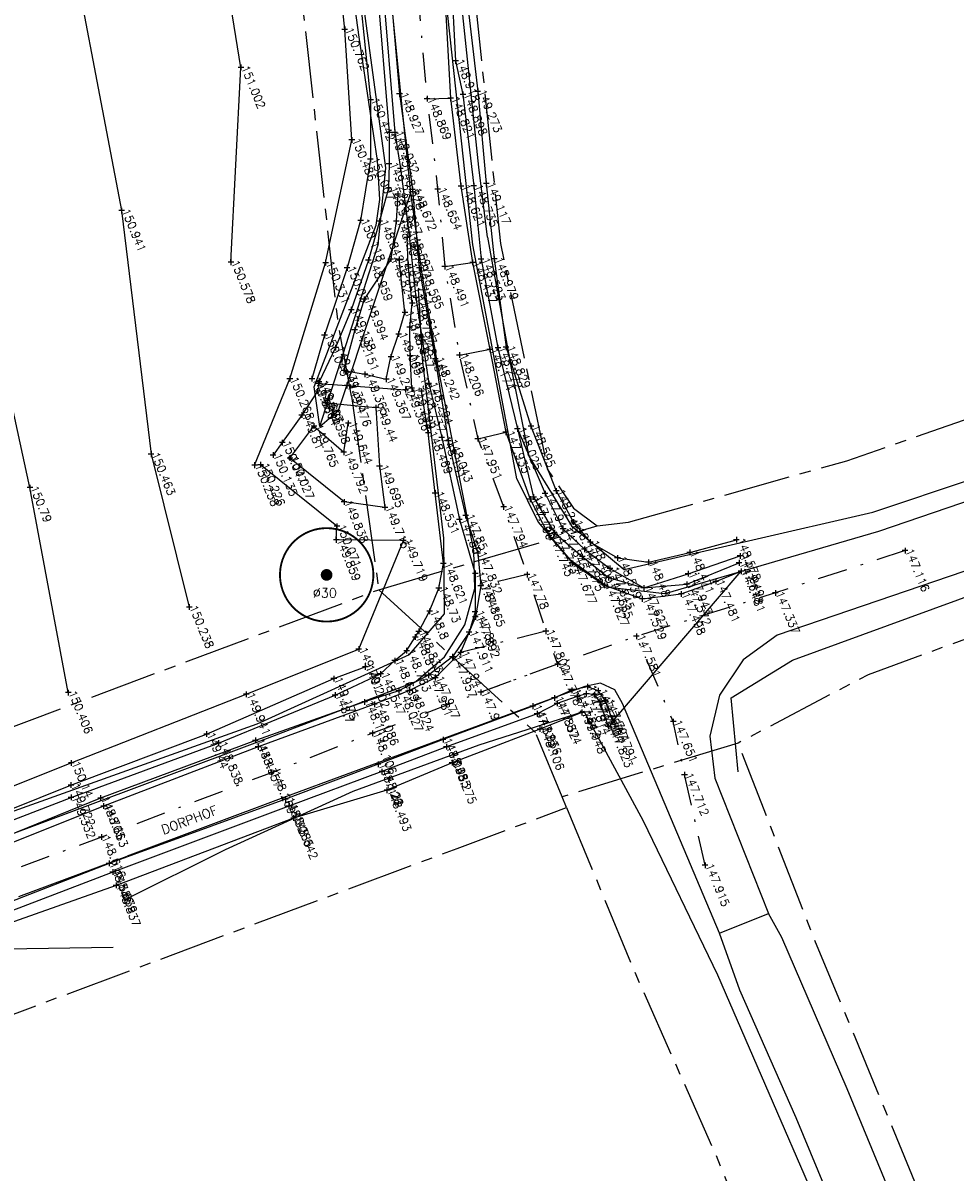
# Model space of a CAD drawing. Header units: metres. Extents: x 189938 to 192675, y 307646 to 311153.
# Tile 18 of 100: x 191693 to 191733, y 308941 to 308990. Entities that reach past the tile are written whole.
import ezdxf

# ---------------------------------------------------------------- set-up
doc = ezdxf.new("R2010")
doc.units = ezdxf.units.M
doc.linetypes.add('1-200 CENTER', pattern=[4.28625, 2.8575, -0.47625, 0.47625, -0.47625])
doc.linetypes.add('1-200 DASHDOT', pattern=[2.54, 1.27, -0.635, 0, -0.635])
for name, color, linetype in [('PH-BEST-BOOM-HANDHAVEN', 98, 'Continuous'), ('PH-BEST-BOOM-HANDHAVEN-DIAMETER', 7, 'Continuous'), ('PH-BEST-KADASTRALE-GRENS', 240, '1-200 CENTER'), ('PH-BEST-KANTVERHARDING', 252, 'Continuous'), ('PH-BEST-STAATNAAM', 7, 'Continuous'), ('PH-HULPLIJNEN-LPROF', 3, '1-200 DASHDOT'), ('PH-INM-DOORGANG', 6, '1-200 FENCELINE2'), ('PH-INM-HAAG', 94, '1-200 BLOKHAAG'), ('PH-INM-HOOGTE', 30, 'Continuous'), ('PH-INM-HOOGTE-AANDUIDING', 30, 'Continuous'), ('PH-INM-KANTLAAG', 8, 'Continuous'), ('PH-INM-KRUIN', 8, 'Continuous'), ('PH-INM-ONVERHARD', 8, 'Continuous'), ('PH-INM-RASTERHEKWERK HANDHaven', 6, '1-200 HEKWERK'), ('PH-INM-TEEN', 8, 'Continuous'), ('PH-INM-VLAKVERDICHTINGSLIJN', 8, 'Continuous'), ('PH-INM-WEGAS', 6, '1-200 DASHDOT')]:
    doc.layers.add(name, color=color, linetype=linetype)
doc.styles.add('ROMANS', font='romans.shx')
doc.linetypes.add('1-200 BLOKHAAG', pattern='A,0,-0.035,[1,Gras.shx,S=5,R=0,X=0,Y=0.0025],-0.475', length=0.51)
doc.linetypes.add('1-200 FENCELINE2', pattern='A,1.27,-0.508,[132,ltypeshp.shx,S=0.508,R=0,X=-0.508,Y=0],-0.508,5.08', length=7.366)
doc.linetypes.add('1-200 HEKWERK', pattern='A,1.5,-0.4,["X",ROMANS,S=0.24,R=0,X=-0.275,Y=-0.12],-0.05', length=1.95)

# ---------------------------------------------------------------- blocks, each defined once
blk = doc.blocks.new('*U50')
at = {"const_width": 0.08}
blk.add_lwpolyline([(1.293, 1.526, 24.202564), (1.526, 1.293, 0.041318)], format="xyb", close=True, dxfattribs=at)
at = {"linetype": 'Continuous', "const_width": 0.25}
blk.add_lwpolyline([(-0.125, 0, 1), (0.125, 0, 1)], format="xyb", close=True, dxfattribs=at)

msp = doc.modelspace()

# ---------------------------------------------------------------- linework, layer by layer
at = {"layer": 'PH-BEST-KADASTRALE-GRENS'}
for p, q in [((191707.139, 308974.289), (191708.303, 308966.019)), ((191708.303, 308966.019), (191717.646, 308968.747)), ((191717.646, 308968.747), (191718.985, 308968.904)), ((191708.303, 308966.019), (191715.014, 308959.914)), ((191716.147, 308957.17), (191715.014, 308959.914)), ((191723.678, 308959.464), (191716.147, 308957.17)), ((191716.338, 308956.708), (191716.147, 308957.17))]:
    msp.add_line(p, q, dxfattribs=at)
at = {"layer": 'PH-BEST-KADASTRALE-GRENS', "flags": 128}
for points in [[(191707.139, 308974.289), (191706.569, 308977.412), (191704.056, 309000)], [(191711.52, 309000), (191713.505, 308980.81), (191715.521, 308971.153), (191716.635, 308969.505), (191717.646, 308968.747)], [(191718.985, 308968.904), (191728.321, 308971.533), (191752.682, 308979.992), (191763.009, 308982.81), (191784.851, 308989.564), (191805.139, 308995.584), (191818.195, 309000)], [(191845.73, 309000), (191844.47, 308999.582), (191828.683, 308994.035), (191822.135, 308991.734), (191809.503, 308987.889), (191771.516, 308976.327), (191739.115, 308966.01), (191729.235, 308962.385), (191723.678, 308959.464)], [(191675.91, 308954.073), (191679.339, 308955.191), (191708.303, 308966.019)], [(191753.771, 308831.889), (191753.659, 308832.783), (191753.396, 308836.88), (191753.03, 308842.6), (191752.014, 308853.776), (191750.238, 308870.302), (191748.578, 308881.668), (191746.279, 308892.781), (191743.215, 308905.036), (191739.153, 308918.869), (191736.556, 308926.708), (191731.981, 308938.908), (191726.794, 308951.433), (191723.678, 308959.464)], [(191638.798, 308927.632), (191654.518, 308933.645), (191711.656, 308954.961), (191716.338, 308956.708)], [(191716.338, 308956.708), (191719.185, 308949.815), (191722.72, 308941.866), (191726.395, 308932.831), (191729.989, 308922.971), (191732.896, 308914.07), (191736.71, 308900.677), (191739.334, 308889.764), (191741.051, 308880.805), (191743.043, 308867.377), (191744.707, 308851.211), (191746.486, 308832.26)]]:
    msp.add_lwpolyline(points, dxfattribs=at)
at = {"layer": 'PH-BEST-KANTVERHARDING', "color": 8}
for p, q in [((191722.871, 308951.345), (191718.728, 308961.149)), ((191722.684, 308957.965), (191724.969, 308952.173)), ((191692.909, 308952.903), (191697.539, 308954.633)), ((191722.871, 308951.345), (191724.969, 308952.173)), ((191692.32, 308950.668), (191696.949, 308950.74))]:
    msp.add_line(p, q, dxfattribs=at)
for points in [[(191705.779, 308972.995), (191705.541, 308974.69), (191708.2, 308981.601), (191708.35, 308982.7), (191708.251, 308984.36), (191707.46, 308989.64), (191705.389, 309004.73), (191704.43, 309014.021), (191703.251, 309020.339), (191703.111, 309020.33), (191702.47, 309024.779), (191701.65, 309028.95), (191699.9, 309038.43), (191694.591, 309064.86), (191691.05, 309082.031), (191687.219, 309093.09), (191683.581, 309101.75), (191679.639, 309108.62), (191676.491, 309114.469), (191677.376, 309114.51)], [(191714.207, 308970.758), (191713.382, 308975.189), (191712.321, 308980.763), (191709.954, 309002.479), (191708.708, 309012.014), (191707.09, 309022.495), (191704.904, 309034.036), (191702.179, 309046.715), (191698.539, 309063.552), (191695.682, 309076.115), (191693.533, 309084.337)], [(191705.779, 308972.995), (191708.279, 308980.759), (191708.612, 308984.049), (191707.179, 308994.52), (191705.919, 309003.183), (191705.161, 309012.046), (191704.134, 309018.172), (191703.598, 309024.679), (191699.829, 309042.366), (191695.582, 309061.987), (191693.119, 309074.855)], [(191709.674, 308982.989), (191708.496, 308994.725), (191707.594, 309003.491), (191706.304, 309012.313), (191705.532, 309018.954), (191704.476, 309024.854), (191700.874, 309042.305), (191694.822, 309070.042)], [(191712.949, 308981.09), (191712.59, 308984.08), (191711.45, 308994.95), (191710.11, 309005.06), (191708.87, 309014.21), (191705.471, 309034.21)], [(191712.955, 308981.085), (191713.968, 308975.482), (191714.716, 308971.724), (191716.543, 308968.746), (191718.804, 308966.883), (191729.439, 308969.335), (191742.22, 308973.605), (191757.717, 308978.552), (191764.469, 308980.57), (191789.18, 308987.916), (191803.664, 308992.448), (191816.293, 308996.298), (191830.004, 309000.782), (191860.683, 309011.717)], [(191860.876, 309010.952), (191830.302, 309000), (191816.589, 308995.57), (191804.024, 308991.524), (191789.486, 308987.261), (191776.575, 308983.575), (191764.687, 308979.97), (191742.621, 308972.926), (191729.672, 308968.509), (191720.54, 308965.842), (191718.146, 308966.111)], [(191848.839, 309003.764), (191834.834, 308998.703), (191825.256, 308995.444), (191815.469, 308992.456), (191798.661, 308987.185), (191781.081, 308982.141), (191764.829, 308977.22), (191751.714, 308973.065), (191725.346, 308964.081)], [(191723.677, 308958.236), (191723.38, 308961.395), (191725.996, 308963.007), (191752.018, 308972.491), (191765.023, 308976.643), (191781.414, 308981.265), (191798.931, 308986.39), (191815.739, 308991.676), (191825.612, 308994.64), (191834.548, 308997.976), (191844.439, 309001.595)], [(191705.779, 308972.995), (191706.587, 308973.684), (191709.674, 308982.989)], [(191712.375, 308967.686), (191710.846, 308975.529), (191710.163, 308979.5), (191709.674, 308982.989)], [(191568.537, 308912.948), (191571.599, 308913.736), (191581.646, 308915.213), (191590.633, 308918.733), (191607.977, 308925.891), (191621.211, 308930.991), (191703.105, 308960.291), (191709.623, 308963.252), (191711.115, 308964.985), (191711.091, 308968.219), (191710.175, 308975.894), (191710.002, 308978.859)], [(191714.207, 308970.758), (191715.126, 308968.902), (191716.466, 308967.322), (191718.146, 308966.111)], [(191709.887, 308962.099), (191711.113, 308963.151), (191711.98, 308964.515), (191712.413, 308966.071), (191712.375, 308967.686)], [(191725.346, 308964.081), (191723.883, 308963.02), (191722.88, 308961.517), (191722.463, 308959.759), (191722.684, 308957.965)], [(191582.193, 308913.82), (191591.293, 308916.846), (191608.645, 308924.004), (191621.856, 308929.1), (191703.244, 308959.565), (191709.887, 308962.099)], [(191717.116, 308961.887), (191704.355, 308957.18), (191697.539, 308954.633)], [(191718.728, 308961.149), (191718.4, 308961.746), (191717.782, 308962.029), (191717.116, 308961.887)], [(191748.889, 308827.817), (191748.89, 308838.52), (191748.909, 308838.529), (191745.941, 308870.599), (191742.72, 308888.669), (191738.32, 308906.861), (191734.01, 308921.93), (191729.07, 308935.119), (191722.81, 308949.54), (191719.62, 308956.13), (191717.091, 308960.82), (191712.59, 308959.37), (191707.19, 308957.39), (191701.739, 308954.9), (191697.39, 308952.729)], [(191743.55, 308899.08), (191741.831, 308905.431), (191740.481, 308910.241), (191738.07, 308917.96), (191735.78, 308924.91), (191732.8, 308933.351), (191730.541, 308939.35), (191728.34, 308944.68), (191725.541, 308951.161), (191724.969, 308952.173)], [(191780.729, 308779.771), (191771.12, 308792.29), (191763.35, 308802.21), (191756.561, 308811.69), (191753.07, 308817.9), (191751.751, 308821.77), (191750.141, 308827.619), (191749.369, 308840.27), (191747.959, 308857.04), (191746.891, 308866.83), (191745.271, 308878.111), (191743.69, 308887.78), (191741.529, 308897.749), (191737.911, 308910.949), (191733.451, 308924.761), (191729.61, 308935.14), (191726.151, 308943.44), (191723.74, 308948.91), (191722.871, 308951.345)]]:
    msp.add_lwpolyline(points, dxfattribs=at)
at = {"layer": 'PH-HULPLIJNEN-LPROF'}
for points in [[(191710.37, 308987.001), (191711.378, 308987.027)], [(191710.823, 308983.145), (191710.828, 308983.146)], [(191711.128, 308979.831), (191712.318, 308980.007)], [(191711.751, 308976.047), (191713.048, 308976.29)], [(191712.541, 308972.469), (191713.736, 308972.751)], [(191713.641, 308969.557), (191713.626, 308969.553)], [(191714.645, 308966.665), (191712.667, 308966.187)], [(191715.456, 308964.248), (191711.801, 308963.331)], [(191715.954, 308962.839), (191712.663, 308961.634)]]:
    msp.add_lwpolyline(points, dxfattribs=at)
at = {"layer": 'PH-INM-DOORGANG', "ltscale": 0.2}
for p, q in [((191705.726, 308974.83), (191706.944, 308974.748)), ((191706.517, 308968.728), (191703.25, 308971.358))]:
    msp.add_line(p, q, dxfattribs=at)
at = {"layer": 'PH-INM-HAAG', "flags": 128}
for points in [[(191703.348, 309020.452), (191704.37, 309016.399), (191704.897, 309012.35), (191705.776, 309005.737), (191706.507, 309000.735), (191707.282, 308993.496), (191707.954, 308986.963), (191707.947, 308984.423), (191707.526, 308981.801), (191706.946, 308979.777), (191705.984, 308976.899), (191705.446, 308975.034)], [(191702.993, 308971.342), (191704.501, 308975.035), (191706.03, 308979.993), (191707.153, 308985.244), (191706.851, 308989.97), (191706.263, 308995.531), (191705.687, 309000.605), (191704.721, 309007.224), (191703.68, 309014.749), (191702.964, 309019.406), (191698.435, 309019.149), (191692.595, 309018.52), (191685.16, 309017.529), (191677.361, 309016.305), (191671.003, 309015.814), (191666.579, 309015.622), (191661.544, 309015.135), (191662.662, 309010.46), (191663.695, 309006.11), (191664.575, 309001.562), (191667.306, 308990.871), (191668.409, 308985.811), (191668.621, 308984.738), (191669.757, 308984.717), (191671.31, 308976.786), (191673.489, 308967.491), (191675.775, 308958.62), (191677.579, 308951.694), (191680.696, 308952.691), (191686.875, 308955.333), (191695.154, 308958.614), (191702.635, 308961.552), (191707.45, 308963.479), (191709.358, 308968.124), (191706.486, 308968.151), (191706.517, 308968.728)], [(191716.638, 308968.911), (191717.347, 308968.052), (191718.514, 308967.377), (191719.84, 308967.194), (191721.604, 308967.611), (191723.603, 308968.154)], [(191670.929, 308947.873), (191679.412, 308950.912), (191681.556, 308952.303), (191687.397, 308954.562), (191695.135, 308957.668), (191700.94, 308959.847), (191706.383, 308962.218), (191707.727, 308962.723)]]:
    msp.add_lwpolyline(points, dxfattribs=at)
at = {"layer": 'PH-INM-HAAG'}
msp.add_point((191709.45, 308974.566), dxfattribs=at)
at = {"layer": 'PH-INM-HOOGTE-AANDUIDING', "flags": 128}
for points in [[(191706.973, 308989.97), (191706.729, 308989.97)], [(191706.851, 308990.092), (191706.851, 308989.848)], [(191702.411, 308988.463), (191702.411, 308988.219)], [(191711.71, 308988.624), (191711.466, 308988.624)], [(191711.588, 308988.746), (191711.588, 308988.502)], [(191702.533, 308988.341), (191702.289, 308988.341)], [(191712.535, 308987.442), (191712.535, 308987.198)], [(191708.076, 308986.963), (191707.832, 308986.963)], [(191707.954, 308987.085), (191707.954, 308986.841)], [(191709.313, 308987.207), (191709.069, 308987.207)], [(191709.191, 308987.329), (191709.191, 308987.085)], [(191710.492, 308987.001), (191710.248, 308987.001)], [(191710.37, 308987.123), (191710.37, 308986.879)], [(191711.5, 308987.027), (191711.256, 308987.027)], [(191711.378, 308987.149), (191711.378, 308986.905)], [(191712.026, 308987.19), (191711.782, 308987.19)], [(191711.904, 308987.312), (191711.904, 308987.068)], [(191712.657, 308987.32), (191712.413, 308987.32)], [(191708.877, 308985.554), (191708.633, 308985.554)], [(191708.755, 308985.676), (191708.755, 308985.432)], [(191709.11, 308985.563), (191708.866, 308985.563)], [(191708.988, 308985.685), (191708.988, 308985.441)], [(191707.275, 308985.244), (191707.031, 308985.244)], [(191707.153, 308985.366), (191707.153, 308985.122)], [(191708.069, 308984.423), (191707.825, 308984.423)], [(191707.947, 308984.545), (191707.947, 308984.301)], [(191708.87, 308984.219), (191708.626, 308984.219)], [(191708.748, 308984.341), (191708.748, 308984.097)], [(191709.352, 308984.023), (191709.108, 308984.023)], [(191709.23, 308984.145), (191709.23, 308983.901)], [(191712.904, 308983.498), (191712.904, 308983.254)], [(191708.849, 308983.179), (191708.605, 308983.179)], [(191708.727, 308983.301), (191708.727, 308983.057)], [(191709.115, 308983.053), (191709.115, 308982.809)], [(191709.863, 308983.118), (191709.619, 308983.118)], [(191709.741, 308983.24), (191709.741, 308982.996)], [(191710.945, 308983.145), (191710.701, 308983.145)], [(191710.823, 308983.267), (191710.823, 308983.023)], [(191711.942, 308983.273), (191711.698, 308983.273)], [(191711.82, 308983.395), (191711.82, 308983.151)], [(191712.49, 308983.28), (191712.246, 308983.28)], [(191712.368, 308983.402), (191712.368, 308983.158)], [(191713.026, 308983.376), (191712.782, 308983.376)], [(191709.237, 308982.931), (191708.993, 308982.931)], [(191697.426, 308982.221), (191697.182, 308982.221)], [(191697.304, 308982.343), (191697.304, 308982.099)], [(191707.648, 308981.801), (191707.404, 308981.801)], [(191707.526, 308981.923), (191707.526, 308981.679)], [(191708.463, 308981.767), (191708.219, 308981.767)], [(191708.341, 308981.889), (191708.341, 308981.645)], [(191709.177, 308981.769), (191708.933, 308981.769)], [(191709.055, 308981.891), (191709.055, 308981.647)], [(191709.639, 308981.068), (191709.395, 308981.068)], [(191709.711, 308981.299), (191709.467, 308981.299)], [(191709.517, 308981.19), (191709.517, 308980.946)], [(191709.589, 308981.421), (191709.589, 308981.177)], [(191702.102, 308980.018), (191701.858, 308980.018)], [(191701.98, 308980.14), (191701.98, 308979.896)], [(191706.152, 308979.993), (191705.908, 308979.993)], [(191706.03, 308980.115), (191706.03, 308979.871)], [(191707.98, 308980.109), (191707.736, 308980.109)], [(191707.858, 308980.231), (191707.858, 308979.987)], [(191708.94, 308980.153), (191708.696, 308980.153)], [(191708.818, 308980.275), (191708.818, 308980.031)], [(191709.298, 308980.137), (191709.054, 308980.137)], [(191709.176, 308980.259), (191709.176, 308980.015)], [(191709.562, 308980.028), (191709.562, 308979.784)], [(191712.44, 308980.007), (191712.196, 308980.007)], [(191712.318, 308980.129), (191712.318, 308979.885)], [(191712.801, 308980.14), (191712.557, 308980.14)], [(191712.679, 308980.262), (191712.679, 308980.018)], [(191713.363, 308980.155), (191713.119, 308980.155)], [(191713.241, 308980.277), (191713.241, 308980.033)], [(191707.068, 308979.777), (191706.824, 308979.777)], [(191706.946, 308979.899), (191706.946, 308979.655)], [(191709.684, 308979.906), (191709.44, 308979.906)], [(191710.16, 308979.774), (191709.916, 308979.774)], [(191710.038, 308979.896), (191710.038, 308979.652)], [(191711.25, 308979.831), (191711.006, 308979.831)], [(191711.128, 308979.953), (191711.128, 308979.709)], [(191707.677, 308978.557), (191707.677, 308978.313)], [(191709.894, 308978.626), (191709.894, 308978.382)], [(191707.128, 308978.105), (191707.128, 308977.861)], [(191707.799, 308978.435), (191707.555, 308978.435)], [(191709.861, 308978.273), (191709.617, 308978.273)], [(191709.739, 308978.395), (191709.739, 308978.151)], [(191710.016, 308978.504), (191709.772, 308978.504)], [(191707.25, 308977.983), (191707.006, 308977.983)], [(191709.542, 308977.873), (191709.298, 308977.873)], [(191709.42, 308977.995), (191709.42, 308977.751)], [(191707.4, 308977.121), (191707.156, 308977.121)], [(191707.278, 308977.243), (191707.278, 308976.999)], [(191709.153, 308977.068), (191709.153, 308976.824)], [(191709.754, 308977.245), (191709.51, 308977.245)], [(191709.632, 308977.367), (191709.632, 308977.123)], [(191706.106, 308976.899), (191705.862, 308976.899)], [(191705.984, 308977.021), (191705.984, 308976.777)], [(191709.275, 308976.946), (191709.031, 308976.946)], [(191710.264, 308976.812), (191710.02, 308976.812)], [(191710.142, 308976.934), (191710.142, 308976.69)], [(191706.578, 308976.368), (191706.334, 308976.368)], [(191706.456, 308976.49), (191706.456, 308976.246)], [(191708.825, 308976.089), (191708.825, 308975.845)], [(191709.653, 308976.136), (191709.653, 308975.892)], [(191711.751, 308976.169), (191711.751, 308975.925)], [(191713.17, 308976.29), (191712.926, 308976.29)], [(191713.048, 308976.412), (191713.048, 308976.168)], [(191713.522, 308976.363), (191713.278, 308976.363)], [(191713.4, 308976.485), (191713.4, 308976.241)], [(191713.873, 308976.382), (191713.629, 308976.382)], [(191713.751, 308976.504), (191713.751, 308976.26)], [(191708.947, 308975.967), (191708.703, 308975.967)], [(191709.775, 308976.014), (191709.531, 308976.014)], [(191710.844, 308975.892), (191710.6, 308975.892)], [(191710.722, 308976.014), (191710.722, 308975.77)], [(191711.873, 308976.047), (191711.629, 308976.047)], [(191704.501, 308975.157), (191704.501, 308974.913)], [(191705.446, 308975.156), (191705.446, 308974.912)], [(191706.935, 308975.382), (191706.691, 308975.382)], [(191706.813, 308975.504), (191706.813, 308975.26)], [(191707.834, 308975.226), (191707.59, 308975.226)], [(191707.712, 308975.348), (191707.712, 308975.104)], [(191708.626, 308975.14), (191708.626, 308974.896)], [(191704.623, 308975.035), (191704.379, 308975.035)], [(191705.568, 308975.034), (191705.324, 308975.034)], [(191705.848, 308974.83), (191705.604, 308974.83)], [(191705.876, 308974.906), (191705.632, 308974.906)], [(191705.688, 308974.63), (191705.688, 308974.386)], [(191705.726, 308974.952), (191705.726, 308974.708)], [(191705.754, 308975.028), (191705.754, 308974.784)], [(191707.066, 308974.748), (191706.822, 308974.748)], [(191706.944, 308974.87), (191706.944, 308974.626)], [(191708.748, 308975.018), (191708.504, 308975.018)], [(191709.45, 308974.688), (191709.45, 308974.444)], [(191709.838, 308974.627), (191709.594, 308974.627)], [(191709.716, 308974.749), (191709.716, 308974.505)], [(191710.125, 308974.625), (191710.125, 308974.381)], [(191710.564, 308974.83), (191710.32, 308974.83)], [(191710.442, 308974.952), (191710.442, 308974.708)], [(191705.81, 308974.508), (191705.566, 308974.508)], [(191706.038, 308974.131), (191706.038, 308973.887)], [(191709.572, 308974.566), (191709.328, 308974.566)], [(191710.247, 308974.503), (191710.003, 308974.503)], [(191705.013, 308973.604), (191705.013, 308973.36)], [(191706.16, 308974.009), (191705.916, 308974.009)], [(191708.304, 308973.805), (191708.06, 308973.805)], [(191708.182, 308973.927), (191708.182, 308973.683)], [(191705.135, 308973.482), (191704.891, 308973.482)], [(191705.533, 308973.135), (191705.533, 308972.891)], [(191707.122, 308973.134), (191706.878, 308973.134)], [(191707, 308973.256), (191707, 308973.012)], [(191714.809, 308973.128), (191714.809, 308972.884)], [(191705.655, 308973.013), (191705.411, 308973.013)], [(191710.544, 308972.721), (191710.3, 308972.721)], [(191710.422, 308972.843), (191710.422, 308972.599)], [(191711, 308972.644), (191711, 308972.4)], [(191713.858, 308972.751), (191713.614, 308972.751)], [(191713.736, 308972.873), (191713.736, 308972.629)], [(191714.358, 308972.895), (191714.114, 308972.895)], [(191714.236, 308973.017), (191714.236, 308972.773)], [(191714.931, 308973.006), (191714.687, 308973.006)], [(191704.296, 308972.309), (191704.052, 308972.309)], [(191704.174, 308972.431), (191704.174, 308972.187)], [(191711.122, 308972.522), (191710.878, 308972.522)], [(191711.401, 308972.381), (191711.157, 308972.381)], [(191711.279, 308972.503), (191711.279, 308972.259)], [(191712.663, 308972.469), (191712.419, 308972.469)], [(191712.541, 308972.591), (191712.541, 308972.347)], [(191698.686, 308971.812), (191698.442, 308971.812)], [(191698.564, 308971.934), (191698.564, 308971.69)], [(191703.906, 308971.774), (191703.662, 308971.774)], [(191703.784, 308971.896), (191703.784, 308971.652)], [(191704.624, 308971.645), (191704.38, 308971.645)], [(191704.502, 308971.767), (191704.502, 308971.523)], [(191706.925, 308971.894), (191706.681, 308971.894)], [(191706.803, 308972.016), (191706.803, 308971.772)], [(191703.115, 308971.342), (191702.871, 308971.342)], [(191702.993, 308971.464), (191702.993, 308971.22)], [(191703.372, 308971.358), (191703.128, 308971.358)], [(191703.25, 308971.48), (191703.25, 308971.236)], [(191708.457, 308971.294), (191708.213, 308971.294)], [(191708.335, 308971.416), (191708.335, 308971.172)], [(191693.507, 308970.381), (191693.263, 308970.381)], [(191693.385, 308970.503), (191693.385, 308970.259)], [(191710.712, 308970.272), (191710.712, 308970.028)], [(191715.416, 308970.251), (191715.416, 308970.007)], [(191716.018, 308970.241), (191715.774, 308970.241)], [(191715.896, 308970.363), (191715.896, 308970.119)], [(191706.942, 308969.772), (191706.698, 308969.772)], [(191706.82, 308969.894), (191706.82, 308969.65)], [(191710.834, 308970.15), (191710.59, 308970.15)], [(191713.641, 308969.679), (191713.641, 308969.435)], [(191714.904, 308969.889), (191714.66, 308969.889)], [(191714.782, 308970.011), (191714.782, 308969.767)], [(191715.044, 308969.978), (191714.8, 308969.978)], [(191714.922, 308970.1), (191714.922, 308969.856)], [(191715.538, 308970.129), (191715.294, 308970.129)], [(191708.689, 308969.54), (191708.445, 308969.54)], [(191708.567, 308969.662), (191708.567, 308969.418)], [(191712.142, 308969.188), (191711.898, 308969.188)], [(191712.02, 308969.31), (191712.02, 308969.066)], [(191713.763, 308969.557), (191713.519, 308969.557)], [(191706.639, 308968.728), (191706.395, 308968.728)], [(191706.517, 308968.85), (191706.517, 308968.606)], [(191711.877, 308969.022), (191711.633, 308969.022)], [(191711.755, 308969.144), (191711.755, 308968.9)], [(191716.18, 308968.742), (191716.18, 308968.498)], [(191716.76, 308968.911), (191716.516, 308968.911)], [(191716.638, 308969.033), (191716.638, 308968.789)], [(191706.486, 308968.273), (191706.486, 308968.029)], [(191709.358, 308968.246), (191709.358, 308968.002)], [(191715.703, 308968.341), (191715.459, 308968.341)], [(191715.581, 308968.463), (191715.581, 308968.219)], [(191715.936, 308968.45), (191715.692, 308968.45)], [(191715.814, 308968.572), (191715.814, 308968.328)], [(191716.302, 308968.62), (191716.058, 308968.62)], [(191723.603, 308968.276), (191723.603, 308968.032)], [(191706.608, 308968.151), (191706.364, 308968.151)], [(191709.48, 308968.124), (191709.236, 308968.124)], [(191712.535, 308967.702), (191712.535, 308967.458)], [(191717.22, 308967.748), (191716.976, 308967.748)], [(191717.098, 308967.87), (191717.098, 308967.626)], [(191717.469, 308968.052), (191717.225, 308968.052)], [(191717.347, 308968.174), (191717.347, 308967.93)], [(191721.604, 308967.733), (191721.604, 308967.489)], [(191723.725, 308968.154), (191723.481, 308968.154)], [(191730.815, 308967.816), (191730.815, 308967.572)], [(191711.067, 308967.257), (191711.067, 308967.013)], [(191712.657, 308967.58), (191712.413, 308967.58)], [(191716.585, 308967.271), (191716.585, 308967.027)], [(191717.128, 308967.437), (191716.884, 308967.437)], [(191717.006, 308967.559), (191717.006, 308967.315)], [(191718.636, 308967.377), (191718.392, 308967.377)], [(191718.514, 308967.499), (191718.514, 308967.255)], [(191719.84, 308967.316), (191719.84, 308967.072)], [(191721.726, 308967.611), (191721.482, 308967.611)], [(191723.877, 308967.46), (191723.633, 308967.46)], [(191723.713, 308967.29), (191723.713, 308967.046)], [(191723.755, 308967.582), (191723.755, 308967.338)], [(191730.937, 308967.694), (191730.693, 308967.694)], [(191711.189, 308967.135), (191710.945, 308967.135)], [(191712.553, 308966.716), (191712.309, 308966.716)], [(191712.431, 308966.838), (191712.431, 308966.594)], [(191714.645, 308966.787), (191714.645, 308966.543)], [(191716.707, 308967.149), (191716.463, 308967.149)], [(191718.315, 308966.925), (191718.071, 308966.925)], [(191718.193, 308967.047), (191718.193, 308966.803)], [(191719.962, 308967.194), (191719.718, 308967.194)], [(191721.534, 308966.826), (191721.534, 308966.582)], [(191723.835, 308967.168), (191723.591, 308967.168)], [(191723.92, 308966.808), (191723.676, 308966.808)], [(191723.798, 308966.93), (191723.798, 308966.686)], [(191712.667, 308966.309), (191712.667, 308966.065)], [(191714.767, 308966.665), (191714.523, 308966.665)], [(191717.965, 308966.332), (191717.965, 308966.088)], [(191718.252, 308966.535), (191718.008, 308966.535)], [(191718.13, 308966.657), (191718.13, 308966.413)], [(191721.597, 308966.249), (191721.353, 308966.249)], [(191721.656, 308966.704), (191721.412, 308966.704)], [(191721.475, 308966.371), (191721.475, 308966.127)], [(191722.836, 308966.376), (191722.592, 308966.376)], [(191722.714, 308966.498), (191722.714, 308966.254)], [(191710.995, 308966.089), (191710.751, 308966.089)], [(191710.873, 308966.211), (191710.873, 308965.967)], [(191712.789, 308966.187), (191712.545, 308966.187)], [(191718.087, 308966.21), (191717.843, 308966.21)], [(191719.756, 308966.094), (191719.512, 308966.094)], [(191719.573, 308965.751), (191719.573, 308965.507)], [(191719.634, 308966.216), (191719.634, 308965.972)], [(191721.361, 308965.839), (191721.117, 308965.839)], [(191721.239, 308965.961), (191721.239, 308965.717)], [(191725.389, 308965.881), (191725.145, 308965.881)], [(191725.267, 308966.003), (191725.267, 308965.759)], [(191700.322, 308965.275), (191700.078, 308965.275)], [(191700.2, 308965.397), (191700.2, 308965.153)], [(191719.695, 308965.629), (191719.451, 308965.629)], [(191710.602, 308965.096), (191710.358, 308965.096)], [(191710.48, 308965.218), (191710.48, 308964.974)], [(191712.547, 308965.068), (191712.303, 308965.068)], [(191712.559, 308964.855), (191712.315, 308964.855)], [(191712.425, 308965.19), (191712.425, 308964.946)], [(191712.437, 308964.977), (191712.437, 308964.733)], [(191710.013, 308964.358), (191710.013, 308964.114)], [(191712.165, 308964.33), (191712.165, 308964.086)], [(191715.449, 308964.37), (191715.449, 308964.126)], [(191709.986, 308963.997), (191709.742, 308963.997)], [(191709.864, 308964.119), (191709.864, 308963.875)], [(191710.135, 308964.236), (191709.891, 308964.236)], [(191712.287, 308964.208), (191712.043, 308964.208)], [(191715.571, 308964.248), (191715.327, 308964.248)], [(191719.448, 308964.027), (191719.204, 308964.027)], [(191719.326, 308964.149), (191719.326, 308963.905)], [(191707.572, 308963.479), (191707.328, 308963.479)], [(191707.45, 308963.601), (191707.45, 308963.357)], [(191709.617, 308963.41), (191709.373, 308963.41)], [(191709.495, 308963.532), (191709.495, 308963.288)], [(191711.457, 308963.275), (191711.457, 308963.031)], [(191711.923, 308963.331), (191711.679, 308963.331)], [(191711.801, 308963.453), (191711.801, 308963.209)], [(191707.727, 308962.845), (191707.727, 308962.601)], [(191709.114, 308962.991), (191708.87, 308962.991)], [(191708.992, 308963.113), (191708.992, 308962.869)], [(191711.579, 308963.153), (191711.335, 308963.153)], [(191716.076, 308962.839), (191715.832, 308962.839)], [(191715.954, 308962.961), (191715.954, 308962.717)], [(191706.383, 308962.34), (191706.383, 308962.096)], [(191707.849, 308962.723), (191707.605, 308962.723)], [(191708.507, 308962.418), (191708.263, 308962.418)], [(191708.385, 308962.54), (191708.385, 308962.296)], [(191710.549, 308962.365), (191710.305, 308962.365)], [(191710.427, 308962.487), (191710.427, 308962.243)], [(191710.722, 308962.38), (191710.722, 308962.136)], [(191706.505, 308962.218), (191706.261, 308962.218)], [(191709.159, 308961.82), (191709.159, 308961.576)], [(191709.624, 308961.837), (191709.624, 308961.593)], [(191710.844, 308962.258), (191710.6, 308962.258)], [(191716.56, 308961.841), (191716.56, 308961.597)], [(191717.353, 308961.87), (191717.109, 308961.87)], [(191717.231, 308961.992), (191717.231, 308961.748)], [(191717.687, 308961.825), (191717.687, 308961.581)], [(191695.147, 308961.624), (191694.903, 308961.624)], [(191695.025, 308961.746), (191695.025, 308961.502)], [(191702.757, 308961.552), (191702.513, 308961.552)], [(191702.635, 308961.674), (191702.635, 308961.43)], [(191706.557, 308961.517), (191706.313, 308961.517)], [(191706.435, 308961.639), (191706.435, 308961.395)], [(191707.699, 308961.344), (191707.699, 308961.1)], [(191709.281, 308961.698), (191709.037, 308961.698)], [(191709.746, 308961.715), (191709.502, 308961.715)], [(191712.785, 308961.634), (191712.541, 308961.634)], [(191712.663, 308961.756), (191712.663, 308961.512)], [(191715.942, 308961.392), (191715.698, 308961.392)], [(191715.82, 308961.514), (191715.82, 308961.27)], [(191716.682, 308961.719), (191716.438, 308961.719)], [(191716.914, 308961.457), (191716.67, 308961.457)], [(191716.792, 308961.579), (191716.792, 308961.335)], [(191717.3, 308961.572), (191717.056, 308961.572)], [(191717.178, 308961.694), (191717.178, 308961.45)], [(191717.651, 308961.538), (191717.407, 308961.538)], [(191717.529, 308961.66), (191717.529, 308961.416)], [(191717.809, 308961.703), (191717.565, 308961.703)], [(191717.761, 308961.367), (191717.761, 308961.123)], [(191717.996, 308961.392), (191717.996, 308961.148)], [(191707.821, 308961.222), (191707.577, 308961.222)], [(191708.241, 308961.121), (191707.997, 308961.121)], [(191708.119, 308961.243), (191708.119, 308960.999)], [(191715.012, 308961.042), (191714.768, 308961.042)], [(191714.89, 308961.164), (191714.89, 308960.92)], [(191715.073, 308960.837), (191715.073, 308960.593)], [(191716.054, 308961.162), (191715.81, 308961.162)], [(191715.932, 308961.284), (191715.932, 308961.04)], [(191716.984, 308960.893), (191716.984, 308960.649)], [(191717.883, 308961.245), (191717.639, 308961.245)], [(191718.118, 308961.27), (191717.874, 308961.27)], [(191715.195, 308960.715), (191714.951, 308960.715)], [(191717.106, 308960.771), (191716.862, 308960.771)], [(191718.436, 308960.395), (191718.192, 308960.395)], [(191718.314, 308960.517), (191718.314, 308960.273)], [(191721.021, 308960.381), (191720.777, 308960.381)], [(191720.899, 308960.503), (191720.899, 308960.259)], [(191701.062, 308959.847), (191700.818, 308959.847)], [(191700.94, 308959.969), (191700.94, 308959.725)], [(191708.155, 308959.883), (191707.911, 308959.883)], [(191708.033, 308960.005), (191708.033, 308959.761)], [(191715.318, 308960.062), (191715.074, 308960.062)], [(191715.196, 308960.184), (191715.196, 308959.94)], [(191718.251, 308960.175), (191718.007, 308960.175)], [(191718.129, 308960.297), (191718.129, 308960.053)], [(191701.57, 308959.463), (191701.326, 308959.463)], [(191701.448, 308959.585), (191701.448, 308959.341)], [(191703.149, 308959.576), (191702.905, 308959.576)], [(191703.027, 308959.698), (191703.027, 308959.454)], [(191703.14, 308959.421), (191703.14, 308959.177)], [(191711.174, 308959.61), (191710.93, 308959.61)], [(191711.052, 308959.732), (191711.052, 308959.488)], [(191711.201, 308959.431), (191711.201, 308959.187)], [(191703.262, 308959.299), (191703.018, 308959.299)], [(191711.323, 308959.309), (191711.079, 308959.309)], [(191695.276, 308958.614), (191695.032, 308958.614)], [(191695.154, 308958.736), (191695.154, 308958.492)], [(191708.397, 308958.558), (191708.153, 308958.558)], [(191708.275, 308958.68), (191708.275, 308958.436)], [(191708.437, 308958.366), (191708.437, 308958.122)], [(191711.566, 308958.622), (191711.322, 308958.622)], [(191711.444, 308958.744), (191711.444, 308958.5)], [(191703.836, 308958.196), (191703.592, 308958.196)], [(191703.714, 308958.318), (191703.714, 308958.074)], [(191708.559, 308958.244), (191708.315, 308958.244)], [(191721.502, 308958.113), (191721.258, 308958.113)], [(191721.38, 308958.235), (191721.38, 308957.991)], [(191695.257, 308957.668), (191695.013, 308957.668)], [(191695.135, 308957.79), (191695.135, 308957.546)], [(191708.774, 308957.448), (191708.53, 308957.448)], [(191708.652, 308957.57), (191708.652, 308957.326)], [(191695.267, 308957.142), (191695.023, 308957.142)], [(191695.145, 308957.264), (191695.145, 308957.02)], [(191696.53, 308957.11), (191696.286, 308957.11)], [(191696.408, 308957.232), (191696.408, 308956.988)], [(191696.532, 308956.896), (191696.532, 308956.652)], [(191704.433, 308957.066), (191704.189, 308957.066)], [(191704.311, 308957.188), (191704.311, 308956.944)], [(191704.461, 308956.89), (191704.461, 308956.646)], [(191696.654, 308956.774), (191696.41, 308956.774)], [(191704.583, 308956.768), (191704.339, 308956.768)], [(191704.781, 308956.257), (191704.537, 308956.257)], [(191704.659, 308956.379), (191704.659, 308956.135)], [(191696.561, 308955.444), (191696.317, 308955.444)], [(191696.439, 308955.566), (191696.439, 308955.322)], [(191696.768, 308954.441), (191696.768, 308954.197)], [(191696.89, 308954.319), (191696.646, 308954.319)], [(191697.053, 308953.948), (191696.809, 308953.948)], [(191696.931, 308954.07), (191696.931, 308953.826)], [(191722.385, 308954.24), (191722.141, 308954.24)], [(191722.263, 308954.362), (191722.263, 308954.118)], [(191697.072, 308953.501), (191697.072, 308953.257)], [(191697.194, 308953.379), (191696.95, 308953.379)]]:
    msp.add_lwpolyline(points, dxfattribs=at)
at = {"layer": 'PH-INM-HOOGTE-AANDUIDING'}
for p in [(191706.851, 308989.97), (191711.588, 308988.624), (191702.411, 308988.341), (191707.954, 308986.963), (191709.191, 308987.207), (191710.37, 308987.001), (191711.378, 308987.027), (191711.904, 308987.19), (191712.535, 308987.32), (191708.755, 308985.554), (191708.988, 308985.563), (191707.153, 308985.244), (191707.947, 308984.423), (191708.748, 308984.219), (191709.23, 308984.023), (191708.727, 308983.179), (191709.741, 308983.118), (191710.823, 308983.145), (191711.82, 308983.273), (191712.368, 308983.28), (191712.904, 308983.376), (191709.115, 308982.931), (191697.304, 308982.221), (191707.526, 308981.801), (191708.341, 308981.767), (191709.055, 308981.769), (191709.517, 308981.068), (191709.589, 308981.299), (191701.98, 308980.018), (191706.03, 308979.993), (191707.858, 308980.109), (191708.818, 308980.153), (191709.176, 308980.137), (191712.318, 308980.007), (191712.679, 308980.14), (191713.241, 308980.155), (191706.946, 308979.777), (191709.562, 308979.906), (191710.038, 308979.774), (191711.128, 308979.831), (191707.677, 308978.435), (191709.739, 308978.273), (191709.894, 308978.504), (191707.128, 308977.983), (191709.42, 308977.873), (191707.278, 308977.121), (191709.632, 308977.245), (191705.984, 308976.899), (191709.153, 308976.946), (191710.142, 308976.812), (191706.456, 308976.368), (191713.048, 308976.29), (191713.4, 308976.363), (191713.751, 308976.382), (191708.825, 308975.967), (191709.653, 308976.014), (191710.722, 308975.892), (191711.751, 308976.047), (191706.813, 308975.382), (191707.712, 308975.226), (191704.501, 308975.035), (191705.446, 308975.034), (191705.726, 308974.83), (191705.754, 308974.906), (191706.944, 308974.748), (191708.626, 308975.018), (191709.716, 308974.627), (191710.442, 308974.83), (191705.688, 308974.508), (191709.45, 308974.566), (191710.125, 308974.503), (191706.038, 308974.009), (191708.182, 308973.805), (191705.013, 308973.482), (191707, 308973.134), (191705.533, 308973.013), (191710.422, 308972.721), (191713.736, 308972.751), (191714.236, 308972.895), (191714.809, 308973.006), (191704.174, 308972.309), (191711, 308972.522), (191711.279, 308972.381), (191712.541, 308972.469), (191698.564, 308971.812), (191703.784, 308971.774), (191704.502, 308971.645), (191706.803, 308971.894), (191702.993, 308971.342), (191703.25, 308971.358), (191708.335, 308971.294), (191693.385, 308970.381), (191715.896, 308970.241), (191706.82, 308969.772), (191710.712, 308970.15), (191714.782, 308969.889), (191714.922, 308969.978), (191715.416, 308970.129), (191708.567, 308969.54), (191712.02, 308969.188), (191713.641, 308969.557), (191706.517, 308968.728), (191711.755, 308969.022), (191716.638, 308968.911), (191715.581, 308968.341), (191715.814, 308968.45), (191716.18, 308968.62), (191706.486, 308968.151), (191709.358, 308968.124), (191717.098, 308967.748), (191717.347, 308968.052), (191723.603, 308968.154), (191712.535, 308967.58), (191717.006, 308967.437), (191718.514, 308967.377), (191721.604, 308967.611), (191723.755, 308967.46), (191730.815, 308967.694), (191711.067, 308967.135), (191712.431, 308966.716), (191716.585, 308967.149), (191718.193, 308966.925), (191719.84, 308967.194), (191723.713, 308967.168), (191723.798, 308966.808), (191714.645, 308966.665), (191718.13, 308966.535), (191721.475, 308966.249), (191721.534, 308966.704), (191722.714, 308966.376), (191710.873, 308966.089), (191712.667, 308966.187), (191717.965, 308966.21), (191719.634, 308966.094), (191721.239, 308965.839), (191725.267, 308965.881), (191700.2, 308965.275), (191719.573, 308965.629), (191710.48, 308965.096), (191712.425, 308965.068), (191712.437, 308964.855), (191709.864, 308963.997), (191710.013, 308964.236), (191712.165, 308964.208), (191715.449, 308964.248), (191719.326, 308964.027), (191707.45, 308963.479), (191709.495, 308963.41), (191711.801, 308963.331), (191708.992, 308962.991), (191711.457, 308963.153), (191715.954, 308962.839), (191707.727, 308962.723), (191708.385, 308962.418), (191710.427, 308962.365), (191706.383, 308962.218), (191710.722, 308962.258), (191717.231, 308961.87), (191695.025, 308961.624), (191702.635, 308961.552), (191706.435, 308961.517), (191709.159, 308961.698), (191709.624, 308961.715), (191712.663, 308961.634), (191715.82, 308961.392), (191716.56, 308961.719), (191716.792, 308961.457), (191717.178, 308961.572), (191717.529, 308961.538), (191717.687, 308961.703), (191707.699, 308961.222), (191708.119, 308961.121), (191714.89, 308961.042), (191715.932, 308961.162), (191717.761, 308961.245), (191717.996, 308961.27), (191715.073, 308960.715), (191716.984, 308960.771), (191718.314, 308960.395), (191720.899, 308960.381), (191700.94, 308959.847), (191708.033, 308959.883), (191715.196, 308960.062), (191718.129, 308960.175), (191701.448, 308959.463), (191703.027, 308959.576), (191711.052, 308959.61), (191703.14, 308959.299), (191711.201, 308959.309), (191695.154, 308958.614), (191708.275, 308958.558), (191711.444, 308958.622), (191703.714, 308958.196), (191708.437, 308958.244), (191721.38, 308958.113), (191695.135, 308957.668), (191708.652, 308957.448), (191695.145, 308957.142), (191696.408, 308957.11), (191704.311, 308957.066), (191696.532, 308956.774), (191704.461, 308956.768), (191704.659, 308956.257), (191696.439, 308955.444), (191696.768, 308954.319), (191696.931, 308953.948), (191722.263, 308954.24), (191697.072, 308953.379)]:
    msp.add_point(p, dxfattribs=at)
at = {"layer": 'PH-INM-KANTLAAG'}
for points in [[(191708.46, 308991.93), (191708.988, 308985.563), (191709.23, 308984.023), (191709.589, 308981.299), (191709.894, 308978.504), (191710.142, 308976.812), (191710.442, 308974.83), (191711, 308972.522), (191711.755, 308969.022), (191712.431, 308966.716), (191712.425, 308965.068), (191712.165, 308964.208), (191711.457, 308963.153), (191710.427, 308962.365), (191709.159, 308961.698), (191707.699, 308961.222), (191703.027, 308959.576), (191696.408, 308957.11), (191690.535, 308954.73), (191686.841, 308953.336), (191681.104, 308950.98), (191675.099, 308948.684), (191671.734, 308947.396)], [(191711.588, 308988.624), (191711.904, 308987.19), (191712.368, 308983.28), (191712.679, 308980.14), (191713.4, 308976.363), (191714.236, 308972.895), (191714.922, 308969.978), (191715.814, 308968.45), (191717.006, 308967.437), (191718.13, 308966.535), (191719.634, 308966.094), (191721.475, 308966.249), (191723.713, 308967.168)], [(191718.129, 308960.175), (191717.761, 308961.245), (191717.529, 308961.538), (191717.178, 308961.572), (191716.792, 308961.457), (191715.932, 308961.162), (191715.073, 308960.715), (191711.201, 308959.309), (191708.437, 308958.244), (191704.461, 308956.768), (191696.931, 308953.948), (191691.933, 308952.044), (191687.997, 308950.501), (191682.531, 308948.234), (191676.297, 308945.802), (191671.699, 308943.951)]]:
    msp.add_lwpolyline(points, dxfattribs=at)
at = {"layer": 'PH-INM-KRUIN'}
msp.add_lwpolyline([(191709.716, 308974.627), (191709.653, 308976.014), (191709.632, 308977.245), (191709.739, 308978.273), (191709.562, 308979.906), (191709.517, 308981.068)], dxfattribs=at)
at = {"layer": 'PH-INM-ONVERHARD'}
for points in [[(191697.307, 309070.027), (191698.194, 309065.994), (191699.686, 309059.439), (191701.754, 309049.938), (191703.838, 309040.064), (191706.081, 309029.114), (191707.422, 309020.784), (191708.563, 309013.56), (191709.468, 309006.016), (191710.29, 309000.303), (191711.094, 308992.162), (191711.378, 308987.027), (191711.82, 308983.273), (191712.318, 308980.007), (191713.048, 308976.29), (191713.736, 308972.751), (191714.782, 308969.889), (191715.581, 308968.341), (191716.585, 308967.149), (191717.965, 308966.21), (191719.573, 308965.629), (191721.239, 308965.839), (191722.714, 308966.376), (191723.798, 308966.808)], [(191708.776, 308991.962), (191709.191, 308987.207), (191709.741, 308983.118), (191710.038, 308979.774), (191710.722, 308975.892), (191711.279, 308972.381), (191712.02, 308969.188), (191712.535, 308967.58), (191712.667, 308966.187), (191712.437, 308964.855), (191711.801, 308963.331), (191710.722, 308962.258), (191709.624, 308961.715), (191708.119, 308961.121), (191703.14, 308959.299), (191696.532, 308956.774), (191690.709, 308954.439), (191687.014, 308953.056), (191681.192, 308950.611), (191675.408, 308948.312), (191671.656, 308947.013)], [(191718.314, 308960.395), (191723.798, 308966.808)], [(191718.314, 308960.395), (191717.996, 308961.27), (191717.687, 308961.703), (191717.231, 308961.87), (191716.56, 308961.719), (191715.82, 308961.392), (191714.89, 308961.042), (191711.052, 308959.61), (191708.275, 308958.558), (191704.311, 308957.066), (191696.768, 308954.319), (191691.739, 308952.368), (191687.792, 308950.9), (191682.327, 308948.613), (191676.114, 308946.215), (191671.753, 308944.443)]]:
    msp.add_lwpolyline(points, dxfattribs=at)
at = {"layer": 'PH-INM-RASTERHEKWERK HANDHaven'}
msp.add_line((191706.944, 308974.748), (191709.45, 308974.566), dxfattribs=at)
for points in [[(191698.339, 309070.298), (191699.094, 309066.02), (191700.368, 309059.554), (191702.439, 309050.037), (191704.558, 309040.337), (191706.673, 309029.239), (191708.144, 309020.853), (191709.283, 309013.687), (191710.326, 309006.076), (191711.038, 309000.409), (191711.972, 308992.179), (191712.535, 308987.32), (191712.904, 308983.376), (191713.241, 308980.155), (191713.751, 308976.382), (191714.809, 308973.006), (191715.896, 308970.241), (191716.638, 308968.911)], [(191716.984, 308960.771), (191715.196, 308960.062), (191711.444, 308958.622)]]:
    msp.add_lwpolyline(points, dxfattribs=at)
at = {"layer": 'PH-INM-TEEN'}
for points in [[(191694.616, 309069.165), (191695.55, 309065.572), (191696.977, 309058.177), (191698.811, 309049.564), (191701.143, 309038.758), (191703.119, 309028.939), (191704.679, 309019.863), (191705.571, 309013.213), (191706.598, 309005.755), (191707.323, 308999.964), (191708.218, 308991.924), (191708.755, 308985.554), (191708.748, 308984.219), (191708.727, 308983.179), (191708.341, 308981.767), (191707.858, 308980.109), (191707.128, 308977.983), (191706.456, 308976.368), (191705.754, 308974.906)], [(191705.688, 308974.508), (191705.013, 308973.482), (191704.174, 308972.309), (191703.784, 308971.774)]]:
    msp.add_lwpolyline(points, dxfattribs=at)
at = {"layer": 'PH-INM-VLAKVERDICHTINGSLIJN'}
for points in [[(191697.911, 309070.176), (191698.741, 309066.028), (191699.977, 309059.563), (191702.08, 309050.001), (191704.147, 309040.207), (191706.328, 309029.149), (191707.808, 309020.886), (191708.851, 309013.601), (191709.875, 309006.135), (191710.593, 309000.337), (191711.405, 308992.202), (191711.588, 308988.624)], [(191701.98, 308980.018), (191702.411, 308988.341), (191700.541, 308999.928), (191698.386, 309010.19), (191697.495, 309016.349)], [(191695.025, 308961.624), (191693.385, 308970.381), (191690.621, 308983.102), (191688.265, 308993.638), (191685.822, 309005.011), (191684.865, 309014.264), (191690.92, 309015.813), (191692.396, 309007.319), (191694.556, 308996.656), (191697.304, 308982.221), (191698.564, 308971.812), (191700.2, 308965.275)], [(191709.115, 308982.931), (191709.055, 308981.769), (191708.818, 308980.153), (191707.677, 308978.435), (191707.278, 308977.121), (191706.813, 308975.382), (191707.712, 308975.226), (191708.626, 308975.018), (191708.825, 308975.967), (191709.153, 308976.946), (191709.42, 308977.873), (191709.176, 308980.137)], [(191681.626, 308951.868), (191687.497, 308954.183), (191695.145, 308957.142), (191701.448, 308959.463), (191706.435, 308961.517), (191708.385, 308962.418), (191708.992, 308962.991), (191709.495, 308963.41), (191709.864, 308963.997), (191710.013, 308964.236), (191710.48, 308965.096), (191710.873, 308966.089), (191711.067, 308967.135), (191710.712, 308970.15), (191710.422, 308972.721), (191710.125, 308974.503)], [(191706.038, 308974.009), (191708.182, 308973.805), (191708.335, 308971.294), (191708.567, 308969.54), (191706.82, 308969.772), (191704.502, 308971.645), (191705.533, 308973.013), (191706.803, 308971.894), (191707, 308973.134)], [(191714.236, 308972.895), (191715.416, 308970.129), (191716.18, 308968.62), (191717.098, 308967.748), (191718.193, 308966.925), (191719.634, 308966.094), (191721.534, 308966.704), (191723.755, 308967.46)], [(191711.444, 308958.622), (191708.652, 308957.448), (191704.659, 308956.257), (191697.072, 308953.379), (191691.981, 308951.581), (191688.288, 308950.112), (191682.67, 308947.791), (191676.485, 308945.122)]]:
    msp.add_lwpolyline(points, dxfattribs=at)
at = {"layer": 'PH-INM-WEGAS', "flags": 128}
for points in [[(191696.041, 309069.498), (191696.973, 309065.785), (191698.502, 309058.795), (191700.468, 309049.739), (191702.622, 309039.279), (191704.756, 309028.928), (191706.22, 309020.333), (191707.247, 309013.415), (191708.248, 309005.857), (191709.061, 309000.181), (191709.922, 308992.04), (191710.37, 308987.001), (191710.823, 308983.145), (191711.128, 308979.831), (191711.751, 308976.047), (191712.541, 308972.469), (191713.641, 308969.557), (191714.645, 308966.665), (191715.449, 308964.248), (191715.954, 308962.839), (191712.663, 308961.634), (191708.033, 308959.883), (191703.714, 308958.196), (191696.439, 308955.444), (191691.222, 308953.514), (191687.337, 308951.904), (191681.856, 308949.715), (191675.778, 308947.292), (191671.947, 308945.844)], [(191730.815, 308967.694), (191725.267, 308965.881), (191719.326, 308964.027), (191715.954, 308962.839)], [(191722.263, 308954.24), (191721.38, 308958.113), (191720.899, 308960.381), (191719.326, 308964.027)]]:
    msp.add_lwpolyline(points, dxfattribs=at)

# ---------------------------------------------------------------- block references
at = {"layer": 'PH-BEST-BOOM-HANDHAVEN'}
msp.add_blockref('*U50', (191706.074, 308966.652), dxfattribs=at)

# ---------------------------------------------------------------- texts
at = {"layer": 'PH-BEST-BOOM-HANDHAVEN-DIAMETER', "insert": (191705.998, 308965.88), "char_height": 0.4, "attachment_point": 5, "style": 'ROMANS'}
msp.add_mtext('Ø30', dxfattribs=at)
at = {"layer": 'PH-BEST-STAATNAAM', "linetype": 'Continuous', "lineweight": 0, "style": 'ROMANS'}
msp.add_text('DORPHOF', height=0.4, rotation=20.4878, dxfattribs=at).set_placement((191699.095, 308955.55))
at = {"layer": 'PH-INM-HOOGTE', "style": 'ROMANS'}
for s, p in [('150.762', (191706.851, 308989.97)), ('151.002', (191702.411, 308988.341)), ('148.918', (191711.588, 308988.624)), ('149.273', (191712.535, 308987.32)), ('150.442', (191707.954, 308986.963)), ('148.927', (191709.191, 308987.207)), ('148.869', (191710.37, 308987.001)), ('148.821', (191711.378, 308987.027)), ('148.898', (191711.904, 308987.19)), ('149.45', (191708.755, 308985.554)), ('149.032', (191708.988, 308985.563)), ('150.486', (191707.153, 308985.244)), ('150.007', (191707.947, 308984.423)), ('149.231', (191708.748, 308984.219)), ('148.828', (191709.23, 308984.023)), ('149.117', (191712.904, 308983.376)), ('148.939', (191708.727, 308983.179)), ('148.827', (191709.115, 308982.931)), ('148.672', (191709.741, 308983.118)), ('148.654', (191710.823, 308983.145)), ('148.621', (191711.82, 308983.273)), ('148.735', (191712.368, 308983.28)), ('150.941', (191697.304, 308982.221)), ('150.118', (191707.526, 308981.801)), ('148.842', (191708.341, 308981.767)), ('148.807', (191709.055, 308981.769)), ('148.792', (191709.517, 308981.068)), ('148.697', (191709.589, 308981.299)), ('150.578', (191701.98, 308980.018)), ('150.331', (191706.03, 308979.993)), ('148.959', (191707.858, 308980.109)), ('148.824', (191708.818, 308980.153)), ('148.811', (191709.176, 308980.137)), ('148.437', (191712.318, 308980.007)), ('148.523', (191712.679, 308980.14)), ('148.979', (191713.241, 308980.155)), ('150.03', (191706.946, 308979.777)), ('148.754', (191709.562, 308979.906)), ('148.585', (191710.038, 308979.774)), ('148.491', (191711.128, 308979.831)), ('148.611', (191709.894, 308978.504)), ('149.138', (191707.128, 308977.983)), ('148.994', (191707.677, 308978.435)), ('148.787', (191709.739, 308978.273)), ('148.873', (191709.42, 308977.873)), ('149.151', (191707.278, 308977.121)), ('148.957', (191709.632, 308977.245)), ('150.045', (191705.984, 308976.899)), ('149.065', (191709.153, 308976.946)), ('148.451', (191710.142, 308976.812)), ('149.331', (191706.456, 308976.368)), ('149.197', (191709.653, 308976.014)), ('148.206', (191711.751, 308976.047)), ('148.174', (191713.048, 308976.29)), ('148.272', (191713.4, 308976.363)), ('148.829', (191713.751, 308976.382)), ('149.242', (191708.825, 308975.967)), ('148.242', (191710.722, 308975.892)), ('150.268', (191704.501, 308975.035)), ('149.981', (191705.446, 308975.034)), ('149.363', (191706.813, 308975.382)), ('149.365', (191707.712, 308975.226)), ('149.367', (191708.626, 308975.018)), ('149.635', (191705.726, 308974.83)), ('149.507', (191705.754, 308974.906)), ('149.476', (191706.944, 308974.748)), ('149.386', (191709.45, 308974.566)), ('149.299', (191709.716, 308974.627)), ('148.294', (191710.442, 308974.83)), ('149.64', (191705.688, 308974.508)), ('148.737', (191710.125, 308974.503)), ('149.598', (191706.038, 308974.009)), ('149.44', (191708.182, 308973.805)), ('149.81', (191705.013, 308973.482)), ('149.644', (191707, 308973.134)), ('149.765', (191705.533, 308973.013)), ('148.469', (191710.422, 308972.721)), ('147.935', (191713.736, 308972.751)), ('148.025', (191714.236, 308972.895)), ('148.595', (191714.809, 308973.006)), ('150.047', (191704.174, 308972.309)), ('148.131', (191711, 308972.522)), ('148.043', (191711.279, 308972.381)), ('147.951', (191712.541, 308972.469)), ('150.463', (191698.564, 308971.812)), ('150.135', (191703.784, 308971.774)), ('150.027', (191704.502, 308971.645)), ('149.792', (191706.803, 308971.894)), ('150.258', (191702.993, 308971.342)), ('150.226', (191703.25, 308971.358)), ('149.695', (191708.335, 308971.294)), ('150.79', (191693.385, 308970.381)), ('148.531', (191710.712, 308970.15)), ('147.941', (191715.416, 308970.129)), ('148.246', (191715.896, 308970.241)), ('149.838', (191706.82, 308969.772)), ('147.799', (191714.782, 308969.889)), ('147.793', (191714.922, 308969.978)), ('149.715', (191708.567, 308969.54)), ('147.85', (191712.02, 308969.188)), ('147.794', (191713.641, 308969.557)), ('150.071', (191706.517, 308968.728)), ('147.88', (191711.755, 308969.022)), ('147.845', (191716.18, 308968.62)), ('148.14', (191716.638, 308968.911)), ('149.859', (191706.486, 308968.151)), ('149.719', (191709.358, 308968.124)), ('147.745', (191715.581, 308968.341)), ('147.743', (191715.814, 308968.45)), ('148.578', (191723.603, 308968.154)), ('147.867', (191717.098, 308967.748)), ('148.405', (191717.347, 308968.052)), ('147.116', (191730.815, 308967.694)), ('147.832', (191712.535, 308967.58)), ('147.677', (191716.585, 308967.149)), ('147.75', (191717.006, 308967.437)), ('148.539', (191718.514, 308967.377)), ('148.48', (191719.84, 308967.194)), ('148.471', (191721.604, 308967.611)), ('147.618', (191723.713, 308967.168)), ('147.949', (191723.755, 308967.46)), ('148.621', (191711.067, 308967.135)), ('147.841', (191712.431, 308966.716)), ('147.78', (191714.645, 308966.665)), ('147.845', (191718.193, 308966.925)), ('147.943', (191721.534, 308966.704)), ('147.481', (191723.798, 308966.808)), ('147.865', (191712.667, 308966.187)), ('147.627', (191717.965, 308966.21)), ('147.665', (191718.13, 308966.535)), ('147.572', (191721.475, 308966.249)), ('147.481', (191722.714, 308966.376)), ('148.73', (191710.873, 308966.089)), ('147.627', (191719.634, 308966.094)), ('147.498', (191721.239, 308965.839)), ('147.337', (191725.267, 308965.881)), ('150.238', (191700.2, 308965.275)), ('147.529', (191719.573, 308965.629)), ('148.8', (191710.48, 308965.096)), ('147.887', (191712.425, 308965.068)), ('147.892', (191712.437, 308964.855)), ('148.833', (191710.013, 308964.236)), ('147.911', (191712.165, 308964.208)), ('147.802', (191715.449, 308964.248)), ('148.812', (191709.864, 308963.997)), ('147.581', (191719.326, 308964.027)), ('149.701', (191707.45, 308963.479)), ('148.763', (191709.495, 308963.41)), ('147.94', (191711.801, 308963.331)), ('149.202', (191707.727, 308962.723)), ('148.689', (191708.992, 308962.991)), ('147.957', (191711.457, 308963.153)), ('147.778', (191715.954, 308962.839)), ('148.547', (191708.385, 308962.418)), ('147.981', (191710.427, 308962.365)), ('147.977', (191710.722, 308962.258)), ('149.175', (191706.383, 308962.218)), ('147.781', (191717.231, 308961.87)), ('150.406', (191695.025, 308961.624)), ('149.941', (191702.635, 308961.552)), ('148.7', (191706.435, 308961.517)), ('148.027', (191709.159, 308961.698)), ('148.024', (191709.624, 308961.715)), ('147.9', (191712.663, 308961.634)), ('147.832', (191715.82, 308961.392)), ('147.799', (191716.56, 308961.719)), ('147.842', (191716.792, 308961.457)), ('147.814', (191717.178, 308961.572)), ('147.794', (191717.529, 308961.538)), ('147.767', (191717.687, 308961.703)), ('147.804', (191717.761, 308961.245)), ('147.794', (191717.996, 308961.27)), ('148.119', (191707.699, 308961.222)), ('148.086', (191708.119, 308961.121)), ('147.873', (191714.89, 308961.042)), ('147.874', (191715.932, 308961.162)), ('147.948', (191716.984, 308960.771)), ('147.936', (191715.073, 308960.715)), ('147.791', (191718.314, 308960.395)), ('147.651', (191720.899, 308960.381)), ('149.44', (191700.94, 308959.847)), ('148.106', (191708.033, 308959.883)), ('148.106', (191715.196, 308960.062)), ('147.823', (191718.129, 308960.175)), ('148.838', (191701.448, 308959.463)), ('148.445', (191703.027, 308959.576)), ('148.357', (191703.14, 308959.299)), ('148.03', (191711.052, 308959.61)), ('148.085', (191711.201, 308959.309)), ('150.14', (191695.154, 308958.614)), ('148.126', (191708.275, 308958.558)), ('148.275', (191711.444, 308958.622)), ('148.269', (191703.714, 308958.196)), ('148.22', (191708.437, 308958.244)), ('147.712', (191721.38, 308958.113)), ('149.722', (191695.135, 308957.668)), ('148.493', (191708.652, 308957.448)), ('149.332', (191695.145, 308957.142)), ('148.705', (191696.408, 308957.11)), ('148.32', (191704.311, 308957.066)), ('148.663', (191696.532, 308956.774)), ('148.385', (191704.461, 308956.768)), ('148.642', (191704.659, 308956.257)), ('148.616', (191696.439, 308955.444)), ('148.586', (191696.768, 308954.319)), ('148.639', (191696.931, 308953.948)), ('147.915', (191722.263, 308954.24)), ('148.837', (191697.072, 308953.379))]:
    msp.add_text(s, height=0.35, rotation=292.227, dxfattribs=at).set_placement(p)

doc.saveas('drawing.dxf')
